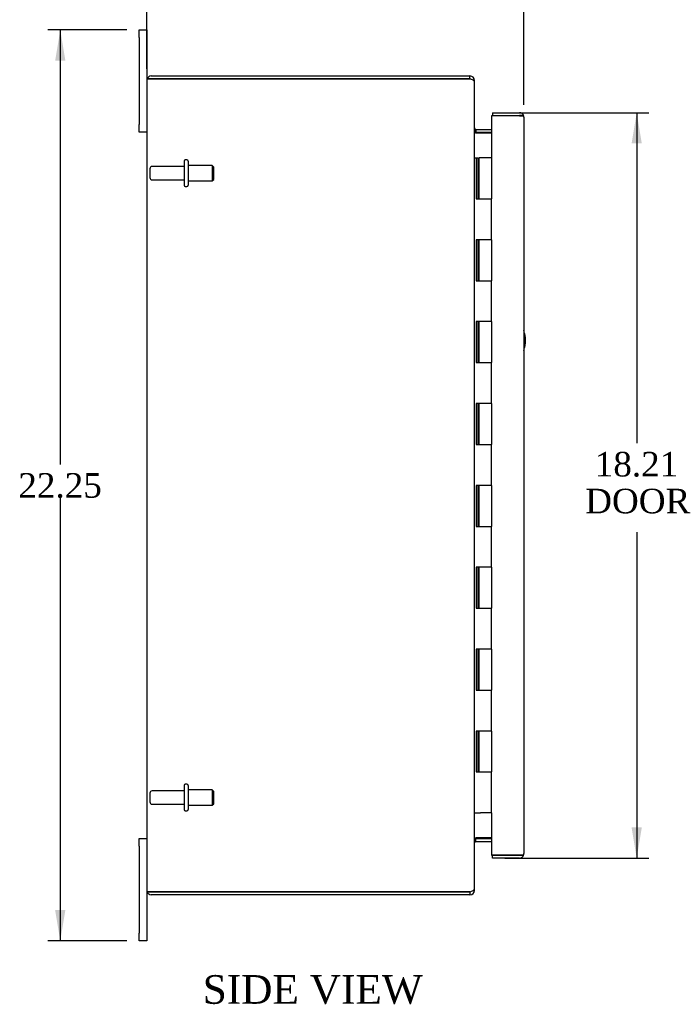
# Model space of a CAD drawing. Header units: inches. Extents: x 6 to 117, y 1 to 79.
# Tile 1 of 8: x 6 to 22, y 23 to 47. Entities that reach past the tile are written whole.
import ezdxf
from ezdxf.enums import TextEntityAlignment as Align

# ---------------------------------------------------------------- set-up
doc = ezdxf.new("R2010")
doc.units = ezdxf.units.IN
doc.header["$MEASUREMENT"] = 0
for name, color, linetype in [('COM40153-1', 7, 'CONTINUOUS'), ('COM48470', 7, 'CONTINUOUS'), ('COM71780-5', 7, 'CONTINUOUS'), ('DEFAULT', 7, 'CONTINUOUS'), ('FET07710', 7, 'CONTINUOUS'), ('HNG10620-16B', 7, 'CONTINUOUS'), ('HNG10620-16C', 7, 'CONTINUOUS'), ('STD21878', 7, 'CONTINUOUS'), ('STD26094', 7, 'CONTINUOUS')]:
    doc.layers.add(name, color=color, linetype=linetype)
doc.styles.add('SEACAD_TIMES_NEW_ROMAN', font='times.ttf')

# ---------------------------------------------------------------- blocks, each defined once
blk = doc.blocks.new('GDIMGGROUP5')
at = {"layer": 'DEFAULT', "linetype": 'Continuous'}
for points in [[(9.657, 48.868), (8.907, 48.743), (9.657, 48.618)], [(17.367, 48.868), (17.367, 48.618), (18.117, 48.743)]]:
    blk.add_hatch(color=136, dxfattribs=at).paths.add_polyline_path(points)
at = {"layer": 'DEFAULT', "color": 136, "linetype": 'Continuous'}
for p, q in [((8.907, 46.203), (8.907, 49.043)), ((18.117, 45.323), (18.117, 49.043)), ((8.907, 48.743), (12.506, 48.743)), ((14.518, 48.743), (18.117, 48.743))]:
    blk.add_line(p, q, dxfattribs=at)
at = {"layer": 'DEFAULT', "color": 136, "linetype": 'Continuous', "style": 'SEACAD_TIMES_NEW_ROMAN'}
blk.add_text('9.21', height=0.6, dxfattribs=at).set_placement((12.716, 49.043), align=Align.TOP_LEFT)
blk = doc.blocks.new('GDIMGGROUP6')
at = {"layer": 'DEFAULT', "linetype": 'Continuous'}
for points in [[(6.666, 46.403), (6.916, 46.403), (6.791, 47.153)], [(6.666, 25.653), (6.791, 24.903), (6.916, 25.653)]]:
    blk.add_hatch(color=136, dxfattribs=at).paths.add_polyline_path(points)
at = {"layer": 'DEFAULT', "color": 136, "linetype": 'Continuous'}
for p, q in [((8.42, 47.153), (6.491, 47.153)), ((6.791, 47.153), (6.791, 36.538)), ((6.791, 35.728), (6.791, 24.903)), ((8.42, 24.903), (6.491, 24.903))]:
    blk.add_line(p, q, dxfattribs=at)
at = {"layer": 'DEFAULT', "color": 136, "linetype": 'Continuous', "style": 'SEACAD_TIMES_NEW_ROMAN'}
blk.add_text('22.25', height=0.6, dxfattribs=at).set_placement((5.767, 36.328), align=Align.TOP_LEFT)
blk = doc.blocks.new('GDIMGGROUP21')
at = {"layer": 'DEFAULT', "linetype": 'Continuous'}
for points in [[(20.997, 44.381), (20.872, 45.131), (20.747, 44.381)], [(20.997, 27.676), (20.747, 27.676), (20.872, 26.926)]]:
    blk.add_hatch(color=136, dxfattribs=at).paths.add_polyline_path(points)
at = {"layer": 'DEFAULT', "color": 136, "linetype": 'Continuous'}
for p, q in [((17.65, 45.131), (21.172, 45.131)), ((20.872, 45.131), (20.872, 37.056)), ((20.872, 34.882), (20.872, 26.926)), ((17.65, 26.926), (21.172, 26.926))]:
    blk.add_line(p, q, dxfattribs=at)
at = {"layer": 'DEFAULT', "color": 136, "linetype": 'Continuous', "style": 'SEACAD_TIMES_NEW_ROMAN'}
for s, p in [('18.21', (19.848, 36.846)), ('DOOR', (19.614, 35.946))]:
    blk.add_text(s, height=0.6, dxfattribs=at).set_placement(p, align=Align.TOP_LEFT)

msp = doc.modelspace()

# ---------------------------------------------------------------- linework, layer by layer
at = {"layer": 'COM40153-1', "color": 7}
msp.add_arc((17.407, 39.568), 0.75, 341.2031, 18.7969, dxfattribs=at)
at = {"layer": 'COM48470', "color": 7}
for p, q in [((8.913, 45.956), (9.015, 45.956)), ((9.015, 45.956), (8.913, 45.956)), ((9.015, 46.028), (16.799, 46.028)), ((9.015, 45.956), (16.799, 45.956)), ((16.799, 45.956), (9.015, 45.956)), ((16.799, 45.956), (16.799, 46.028)), ((8.907, 45.92), (8.907, 26.136)), ((16.883, 45.92), (16.907, 45.92)), ((16.907, 45.896), (16.907, 45.92)), ((16.907, 26.162), (16.907, 45.894)), ((16.943, 44.725), (16.943, 44.653)), ((16.943, 44.725), (17.322, 44.725)), ((16.943, 44.653), (17.322, 44.653)), ((16.943, 44.64), (17.322, 44.64)), ((17.322, 27.416), (16.943, 27.416)), ((16.943, 27.403), (17.322, 27.403)), ((16.943, 27.331), (16.943, 27.403)), ((16.943, 27.331), (17.322, 27.331)), ((9.015, 26.1), (8.913, 26.1)), ((8.913, 26.1), (9.015, 26.1)), ((9.015, 26.1), (16.799, 26.1)), ((16.799, 26.1), (9.015, 26.1)), ((16.799, 26.028), (9.015, 26.028)), ((16.799, 26.1), (16.799, 26.028)), ((16.883, 26.136), (16.907, 26.136)), ((16.907, 26.136), (16.907, 26.16))]:
    msp.add_line(p, q, dxfattribs=at)
for centre, radius, start, end in [((9.015, 45.92), 0.108, 160.5288, 180), ((9.015, 45.92), 0.108, 90, 160.5288), ((16.799, 45.92), 0.108, 0, 90), ((16.799, 45.92), 0.036, 51.2764, 90), ((16.943, 44.761), 0.036, 180, 270), ((16.943, 44.761), 0.108, 259.6032, 270), ((16.943, 27.295), 0.036, 90, 180), ((16.943, 27.295), 0.108, 90, 100.3965), ((9.015, 26.136), 0.108, 180, 199.4712), ((9.015, 26.136), 0.108, 199.4712, 270), ((16.799, 26.136), 0.108, 270, 360), ((16.799, 26.136), 0.036, 270, 308.7236)]:
    msp.add_arc(centre, radius, start, end, dxfattribs=at)
for centre, start_param, end_param in [((9.015, 45.92), 2.801756, 3.141593), ((9.015, 26.136), 3.141593, 3.48143)]:
    msp.add_ellipse(centre, major_axis=(0.108, 0), ratio=0.997813, start_param=start_param, end_param=end_param, dxfattribs=at)
for points, knots in [([(16.907, 45.894), (16.907, 45.899), (16.904, 45.905), (16.893, 45.915), (16.885, 45.92), (16.865, 45.93), (16.853, 45.935), (16.827, 45.946), (16.813, 45.951), (16.799, 45.956)], [0, 0, 0, 0, 0.25, 0.25, 0.5, 0.5, 0.75, 0.75, 1, 1, 1, 1]), ([(16.907, 44.743), (16.907, 44.733), (16.907, 44.722), (16.91, 44.702), (16.911, 44.692), (16.915, 44.677), (16.917, 44.672), (16.92, 44.663), (16.922, 44.659), (16.927, 44.651), (16.929, 44.647), (16.934, 44.643), (16.936, 44.642), (16.939, 44.64), (16.941, 44.64), (16.943, 44.64)], [0, 0, 0, 0, 0.25, 0.25, 0.5, 0.5, 0.625, 0.625, 0.75, 0.75, 0.875, 0.875, 0.9375, 0.9375, 1, 1, 1, 1]), ([(16.943, 27.416), (16.941, 27.416), (16.939, 27.416), (16.936, 27.414), (16.934, 27.413), (16.929, 27.409), (16.927, 27.405), (16.922, 27.397), (16.92, 27.393), (16.917, 27.384), (16.915, 27.379), (16.911, 27.364), (16.91, 27.354), (16.907, 27.334), (16.907, 27.323), (16.907, 27.313)], [0, 0, 0, 0, 0.0625, 0.0625, 0.125, 0.125, 0.25, 0.25, 0.375, 0.375, 0.5, 0.5, 0.75, 0.75, 1, 1, 1, 1]), ([(16.799, 26.1), (16.813, 26.105), (16.827, 26.11), (16.853, 26.121), (16.865, 26.126), (16.885, 26.136), (16.893, 26.141), (16.904, 26.152), (16.907, 26.157), (16.907, 26.162)], [0, 0, 0, 0, 0.25, 0.25, 0.5, 0.5, 0.75, 0.75, 1, 1, 1, 1])]:
    msp.add_open_spline(points, degree=3, knots=knots, dxfattribs=at)
at = {"layer": 'COM71780-5', "color": 7}
for p, q in [((18.009, 45.058), (17.322, 45.058)), ((17.322, 45.058), (17.322, 44.028)), ((17.35, 45.131), (17.35, 45.059)), ((17.35, 45.131), (18.009, 45.131)), ((17.35, 45.059), (18.009, 45.059)), ((18.111, 45.059), (18.009, 45.059)), ((18.009, 45.058), (18.111, 45.058)), ((18.117, 45.023), (18.117, 27.034)), ((17.322, 28.028), (17.322, 26.998)), ((17.322, 26.998), (18.009, 26.998)), ((17.35, 26.926), (17.35, 26.998)), ((18.009, 26.998), (17.35, 26.998)), ((18.009, 26.998), (18.111, 26.998)), ((18.111, 26.998), (18.009, 26.998)), ((18.009, 26.926), (17.35, 26.926))]:
    msp.add_line(p, q, dxfattribs=at)
for centre, start, end in [((18.009, 45.023), 19.4712, 90), ((18.009, 45.023), 0, 19.4712), ((18.009, 27.034), 270, 340.5288), ((18.009, 27.034), 340.5288, 360)]:
    msp.add_arc(centre, 0.108, start, end, dxfattribs=at)
for centre, start_param, end_param in [((18.009, 45.023), 3.141593, 3.48143), ((18.009, 27.034), 2.801756, 3.141593)]:
    msp.add_ellipse(centre, major_axis=(-0.108, 0), ratio=0.997813, start_param=start_param, end_param=end_param, dxfattribs=at)
at = {"layer": 'FET07710', "color": 7}
for p, q in [((8.72, 46.966), (8.72, 47.153)), ((8.72, 47.153), (8.907, 47.153)), ((8.907, 47.153), (8.907, 46.966)), ((8.72, 46.966), (8.72, 44.841)), ((8.907, 46.966), (8.907, 45.92)), ((8.72, 44.653), (8.72, 44.841)), ((8.907, 44.653), (8.72, 44.653)), ((8.72, 27.216), (8.72, 27.403)), ((8.72, 27.403), (8.907, 27.403)), ((8.72, 27.216), (8.72, 25.091)), ((8.907, 26.136), (8.907, 25.091)), ((8.72, 24.903), (8.72, 25.091)), ((8.907, 25.091), (8.907, 24.903)), ((8.907, 24.903), (8.72, 24.903))]:
    msp.add_line(p, q, dxfattribs=at)
at = {"layer": 'HNG10620-16B', "color": 7}
for p, q in [((16.907, 44.028), (16.933, 44.028)), ((16.933, 44.028), (16.951, 44.028)), ((16.951, 44.028), (16.993, 44.028)), ((16.951, 44.028), (16.951, 43.028)), ((16.993, 44.028), (16.993, 43.028)), ((16.951, 43.028), (17.059, 43.028)), ((17.059, 43.028), (17.322, 43.028)), ((17.322, 42.028), (17.322, 43.028)), ((17.059, 42.028), (16.951, 42.028)), ((16.951, 42.028), (16.951, 41.028)), ((16.993, 42.028), (16.993, 41.028)), ((17.322, 42.028), (17.059, 42.028)), ((16.951, 41.028), (17.059, 41.028)), ((17.059, 41.028), (17.322, 41.028)), ((17.322, 40.028), (17.322, 41.028)), ((17.059, 40.028), (16.951, 40.028)), ((16.951, 40.028), (16.951, 39.028)), ((16.993, 40.028), (16.993, 39.028)), ((17.322, 40.028), (17.059, 40.028)), ((16.951, 39.028), (17.059, 39.028)), ((17.059, 39.028), (17.322, 39.028)), ((17.322, 38.028), (17.322, 39.028)), ((17.059, 38.028), (16.951, 38.028)), ((16.951, 38.028), (16.951, 37.028)), ((16.993, 38.028), (16.993, 37.028)), ((17.322, 38.028), (17.059, 38.028)), ((16.951, 37.028), (17.059, 37.028)), ((17.059, 37.028), (17.322, 37.028)), ((17.322, 36.028), (17.322, 37.028)), ((17.059, 36.028), (16.951, 36.028)), ((16.951, 36.028), (16.951, 35.028)), ((16.993, 36.028), (16.993, 35.028)), ((17.322, 36.028), (17.059, 36.028)), ((16.951, 35.028), (17.059, 35.028)), ((17.059, 35.028), (17.322, 35.028)), ((17.322, 34.028), (17.322, 35.028)), ((17.059, 34.028), (16.951, 34.028)), ((16.951, 34.028), (16.951, 33.028)), ((16.993, 34.028), (16.993, 33.028)), ((17.322, 34.028), (17.059, 34.028)), ((16.951, 33.028), (17.059, 33.028)), ((17.059, 33.028), (17.322, 33.028)), ((17.322, 32.028), (17.322, 33.028)), ((17.059, 32.028), (16.951, 32.028)), ((16.951, 32.028), (16.951, 31.028)), ((16.993, 32.028), (16.993, 31.028)), ((17.322, 32.028), (17.059, 32.028)), ((16.951, 31.028), (17.059, 31.028)), ((17.059, 31.028), (17.322, 31.028)), ((17.322, 30.028), (17.322, 31.028)), ((17.059, 30.028), (16.951, 30.028)), ((16.951, 30.028), (16.951, 29.028)), ((16.993, 30.028), (16.993, 29.028)), ((17.322, 30.028), (17.059, 30.028)), ((16.951, 29.028), (17.059, 29.028)), ((17.059, 29.028), (17.322, 29.028)), ((17.322, 28.028), (17.322, 29.028)), ((16.907, 28.028), (16.933, 28.028)), ((16.933, 28.028), (17.059, 28.028)), ((17.322, 28.028), (17.059, 28.028))]:
    msp.add_line(p, q, dxfattribs=at)
at = {"layer": 'HNG10620-16C', "color": 7}
for p, q in [((17.322, 44.028), (17.014, 44.028)), ((17.014, 44.028), (17.014, 43.028)), ((17.322, 44.028), (17.322, 43.028)), ((17.059, 43.028), (17.322, 43.028)), ((17.322, 42.028), (17.322, 43.028)), ((17.014, 42.028), (17.014, 41.028)), ((17.322, 42.028), (17.059, 42.028)), ((17.322, 42.028), (17.322, 41.028)), ((17.059, 41.028), (17.322, 41.028)), ((17.322, 40.028), (17.322, 41.028)), ((17.014, 40.028), (17.014, 39.028)), ((17.322, 40.028), (17.059, 40.028)), ((17.322, 40.028), (17.322, 39.028)), ((17.059, 39.028), (17.322, 39.028)), ((17.322, 38.028), (17.322, 39.028)), ((17.014, 38.028), (17.014, 37.028)), ((17.322, 38.028), (17.059, 38.028)), ((17.322, 38.028), (17.322, 37.028)), ((17.059, 37.028), (17.322, 37.028)), ((17.322, 36.028), (17.322, 37.028)), ((17.014, 36.028), (17.014, 35.028)), ((17.322, 36.028), (17.059, 36.028)), ((17.322, 36.028), (17.322, 35.028)), ((17.059, 35.028), (17.322, 35.028)), ((17.322, 34.028), (17.322, 35.028)), ((17.014, 34.028), (17.014, 33.028)), ((17.322, 34.028), (17.059, 34.028)), ((17.322, 34.028), (17.322, 33.028)), ((17.059, 33.028), (17.322, 33.028)), ((17.322, 32.028), (17.322, 33.028)), ((17.014, 32.028), (17.014, 31.028)), ((17.322, 32.028), (17.059, 32.028)), ((17.322, 32.028), (17.322, 31.028)), ((17.059, 31.028), (17.322, 31.028)), ((17.322, 30.028), (17.322, 31.028)), ((17.014, 30.028), (17.014, 29.028)), ((17.322, 30.028), (17.059, 30.028)), ((17.322, 30.028), (17.322, 29.028)), ((17.059, 29.028), (17.322, 29.028)), ((17.322, 28.028), (17.322, 29.028))]:
    msp.add_line(p, q, dxfattribs=at)
at = {"layer": 'STD21878', "color": 7}
for p, q in [((14.634, 26.1), (14.634, 26.1)), ((14.915, 26.1), (14.915, 26.1))]:
    msp.add_line(p, q, dxfattribs=at)
at = {"layer": 'STD26094', "color": 7}
for p, q in [((9.816, 43.818), (9.039, 43.818)), ((9.816, 43.948), (9.816, 43.358)), ((9.886, 43.978), (9.846, 43.978)), ((9.916, 43.948), (9.916, 43.358)), ((10.503, 43.841), (9.916, 43.841)), ((10.503, 43.841), (10.503, 43.466)), ((10.541, 43.803), (10.503, 43.841)), ((10.541, 43.503), (10.541, 43.803)), ((8.979, 43.758), (8.979, 43.548)), ((9.039, 43.488), (9.816, 43.488)), ((9.846, 43.328), (9.886, 43.328)), ((9.916, 43.466), (10.503, 43.466)), ((10.503, 43.466), (10.541, 43.503)), ((9.816, 28.698), (9.816, 28.108)), ((9.886, 28.728), (9.846, 28.728)), ((9.916, 28.698), (9.916, 28.108)), ((8.979, 28.508), (8.979, 28.298)), ((9.816, 28.568), (9.039, 28.568)), ((10.503, 28.591), (9.916, 28.591)), ((10.503, 28.591), (10.503, 28.216)), ((10.541, 28.553), (10.503, 28.591)), ((10.541, 28.253), (10.541, 28.553)), ((9.039, 28.238), (9.816, 28.238)), ((9.916, 28.216), (10.503, 28.216)), ((10.503, 28.216), (10.541, 28.253)), ((9.846, 28.078), (9.886, 28.078))]:
    msp.add_line(p, q, dxfattribs=at)
for centre, radius, start, end in [((9.039, 43.758), 0.06, 90, 180), ((9.846, 43.948), 0.03, 90, 180), ((9.886, 43.948), 0.03, 0, 90), ((9.039, 43.548), 0.06, 180, 270), ((9.846, 43.358), 0.03, 180, 270), ((9.886, 43.358), 0.03, 270, 0), ((9.846, 28.698), 0.03, 90, 180), ((9.886, 28.698), 0.03, 0, 90), ((9.039, 28.508), 0.06, 90, 180), ((9.039, 28.298), 0.06, 180, 270), ((9.846, 28.108), 0.03, 180, 270), ((9.886, 28.108), 0.03, 270, 0)]:
    msp.add_arc(centre, radius, start, end, dxfattribs=at)

# ---------------------------------------------------------------- block references
at = {"layer": 'DEFAULT', "color": 7}
for name in ['GDIMGGROUP5', 'GDIMGGROUP6', 'GDIMGGROUP21']:
    msp.add_blockref(name, (0, 0), dxfattribs=at)

# ---------------------------------------------------------------- texts
at = {"layer": 'DEFAULT', "color": 7, "style": 'SEACAD_TIMES_NEW_ROMAN'}
msp.add_text('SIDE VIEW', height=0.7, dxfattribs=at).set_placement((10.271, 24.066), align=Align.TOP_LEFT)

doc.saveas('drawing.dxf')
